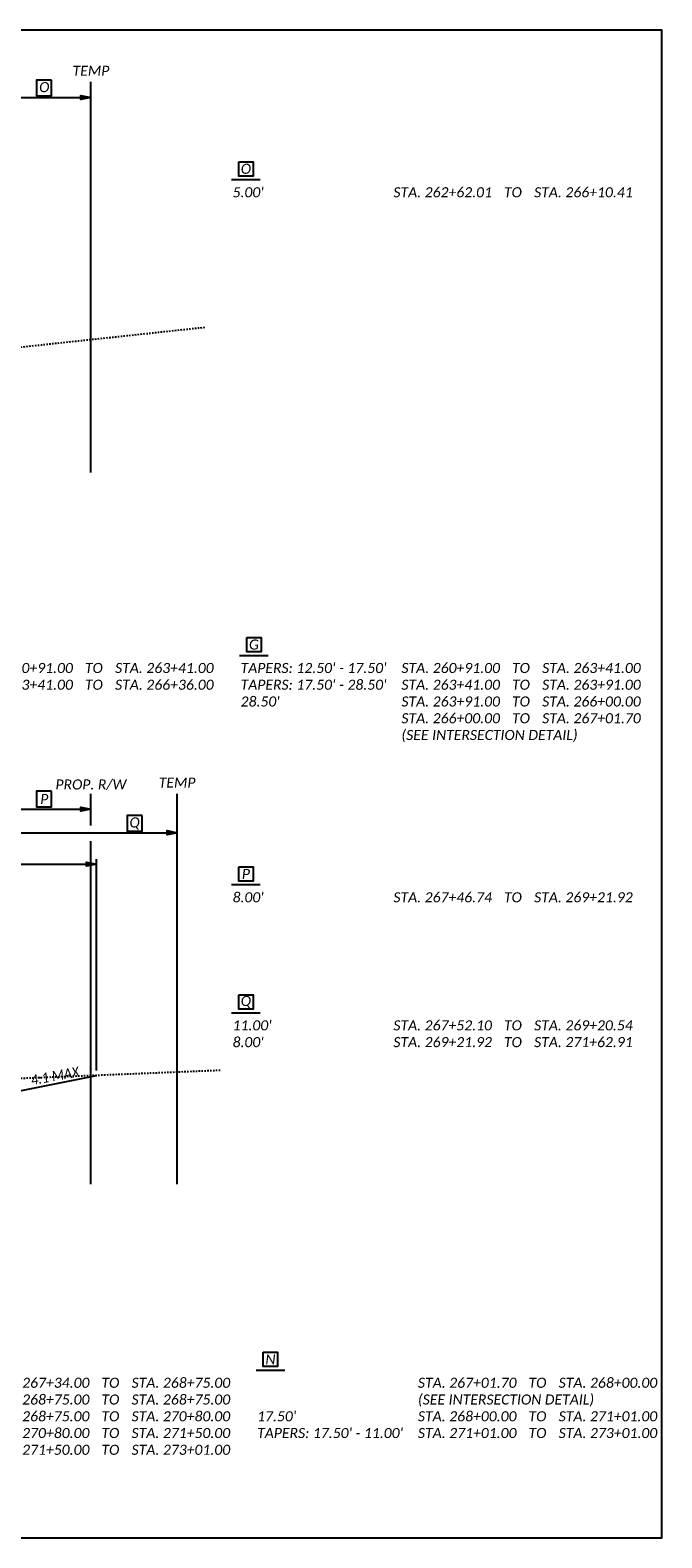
# Model space of a CAD drawing. Header units: feet. Extents: x 2141771 to 2142699, y 644421 to 645078.
# Tile 22 of 27: x 2142270 to 2142314, y 644835 to 644940. Entities that reach past the tile are written whole.
import ezdxf

# ---------------------------------------------------------------- set-up
doc = ezdxf.new("R2010")
doc.units = ezdxf.units.FT
doc.header["$MEASUREMENT"] = 0
doc.linetypes.add('OhDOT_USTN2', pattern=[0.11, 0.069, -0.041])
doc.layers.add('0_VIEW', color=7, linetype='Continuous', plot=False)
for name, color, linetype in [('RW_P_Esmt_TMP', 203, 'esmttmppr'), ('RW_P_Fee_RW', 203, 'rwpr'), ('SH_Text', 7, 'Continuous'), ('TX_P_5', 7, 'Continuous'), ('XS_P_Finished_Grade', 3, 'Continuous'), ('XS_X_Ground_Line', 3, 'OhDOT_USTN2')]:
    doc.layers.add(name, color=color, linetype=linetype)
doc.styles.add('P_Slanted_Normal', font='calibrii.ttf', dxfattribs={"height": 0.14})
doc.styles.add('Slanted-Normal', font='font31.shx', dxfattribs={"height": 0.14})
doc.linetypes.add('esmttmppr', pattern='A,3.05,-0.25,["TMP",Slanted-Normal,S=1,R=0,X=-0.19,Y=-0.07],-0.25,1.1', length=4.65)
doc.linetypes.add('rwpr', pattern='A,3.05,-0.3,["R/W",Slanted-Normal,S=1,R=0,X=-0.19,Y=-0.07],-0.3,1.1', length=4.75)
doc.dimstyles.new('Dec-1  Slanted', dxfattribs={"dimtxt": 0.14, "dimasz": 0.14, "dimexe": 0.07, "dimexo": 0.07, "dimgap": 0.07, "dimtad": 1, "dimdec": 1, "dimzin": 3, "dimdsep": 46, "dimtxsty": 'P_Slanted_Normal', "dimblk": 'Dim1', "dimcen": 0, "dimclrd": 95, "dimclre": 95, "dimclrt": 7, "dimadec": 1, "dimazin": 3, "dimtfac": 1, "dimtdec": 1, "dimtix": 1, "dimtofl": 0, "dimtmove": 1, "dimatfit": 3, "dimldrblk": 'Dim1', "dimfxl": 1, "dimtolj": 1, "dimtzin": 0, "dimlwd": -1, "dimlwe": -1, "dimarcsym": 0})

# ---------------------------------------------------------------- blocks, each defined once
blk = doc.blocks.new('Dim1')
h = blk.add_hatch(color=4)
h.dxf.hatch_style = 1
h.paths.add_polyline_path([(0, 0), (-1, -0.2), (-1, 0.2)])
at = {"color": 4}
blk.add_lwpolyline([(0, 0), (-1, -0.2), (-1, 0.2), (0, 0)], dxfattribs=at)
blk = doc.blocks.new('*D1106')
at = {"layer": 'Defpoints', "color": 0, "transparency": 16777216}
for p in [(2142274.91, 644882.04), (2142261.2, 644868.07), (2142274.91, 644867.32)]:
    blk.add_point(p, dxfattribs=at)
at = {"layer": 'TX_P_5', "color": 95, "linetype": 'Continuous', "transparency": 16777216}
for p, q in [((2142261.2, 644868.42), (2142261.2, 644882.39)), ((2142261.9, 644882.04), (2142274.21, 644882.04)), ((2142274.91, 644867.67), (2142274.91, 644882.39))]:
    blk.add_line(p, q, dxfattribs=at)
at = {"layer": 'TX_P_5', "color": 95, "transparency": 16777216, "xscale": 0.7000000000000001, "yscale": 0.7000000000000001, "zscale": 0.7000000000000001, "rotation": 180}
blk.add_blockref('Dim1', (2142261.2, 644882.04), dxfattribs=at)
at = {"layer": 'TX_P_5', "color": 95, "transparency": 16777216, "xscale": 0.7000000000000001, "yscale": 0.7000000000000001, "zscale": 0.7000000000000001}
blk.add_blockref('Dim1', (2142274.91, 644882.04), dxfattribs=at)
at = {"layer": 'TX_P_5', "color": 7, "transparency": 16777216, "insert": (2142268.06, 644882.75), "char_height": 0.7, "attachment_point": 5, "style": 'P_Slanted_Normal'}
blk.add_mtext('\\A1;VARIES', dxfattribs=at)
blk = doc.blocks.new('*D1168')
at = {"layer": 'Defpoints', "color": 0, "transparency": 16777216}
for p in [(2142268.03, 644935.44), (2142274.53, 644935.44), (2142274.53, 644930.13)]:
    blk.add_point(p, dxfattribs=at)
at = {"layer": 'TX_P_5', "color": 95, "linetype": 'Continuous', "transparency": 16777216}
blk.add_line((2142268.73, 644935.44), (2142273.83, 644935.44), dxfattribs=at)
at = {"layer": 'TX_P_5', "color": 95, "transparency": 16777216, "xscale": 0.7000000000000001, "yscale": 0.7000000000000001, "zscale": 0.7000000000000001, "rotation": 180}
blk.add_blockref('Dim1', (2142268.03, 644935.44), dxfattribs=at)
at = {"layer": 'TX_P_5', "color": 95, "transparency": 16777216, "xscale": 0.7000000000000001, "yscale": 0.7000000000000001, "zscale": 0.7000000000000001}
blk.add_blockref('Dim1', (2142274.53, 644935.44), dxfattribs=at)
at = {"layer": 'TX_P_5', "color": 7, "transparency": 16777216, "insert": (2142271.28, 644936.15), "char_height": 0.7, "attachment_point": 5, "style": 'P_Slanted_Normal'}
blk.add_mtext('\\A1;O', dxfattribs=at)
blk = doc.blocks.new('*D1169')
at = {"layer": 'Defpoints', "color": 0, "transparency": 16777216}
for p in [(2142268.03, 644885.87), (2142274.53, 644885.87), (2142274.53, 644880.56)]:
    blk.add_point(p, dxfattribs=at)
at = {"layer": 'TX_P_5', "color": 95, "linetype": 'Continuous', "transparency": 16777216}
blk.add_line((2142268.73, 644885.87), (2142273.83, 644885.87), dxfattribs=at)
at = {"layer": 'TX_P_5', "color": 95, "transparency": 16777216, "xscale": 0.7000000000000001, "yscale": 0.7000000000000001, "zscale": 0.7000000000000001, "rotation": 180}
blk.add_blockref('Dim1', (2142268.03, 644885.87), dxfattribs=at)
at = {"layer": 'TX_P_5', "color": 95, "transparency": 16777216, "xscale": 0.7000000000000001, "yscale": 0.7000000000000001, "zscale": 0.7000000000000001}
blk.add_blockref('Dim1', (2142274.53, 644885.87), dxfattribs=at)
at = {"layer": 'TX_P_5', "color": 7, "transparency": 16777216, "insert": (2142271.28, 644886.57), "char_height": 0.7, "attachment_point": 5, "style": 'P_Slanted_Normal'}
blk.add_mtext('\\A1;P', dxfattribs=at)
blk = doc.blocks.new('*D1170')
at = {"layer": 'Defpoints', "color": 0, "transparency": 16777216}
for p in [(2142268.03, 644884.23), (2142280.53, 644884.23), (2142280.53, 644879.13)]:
    blk.add_point(p, dxfattribs=at)
at = {"layer": 'TX_P_5', "color": 95, "linetype": 'Continuous', "transparency": 16777216}
blk.add_line((2142268.73, 644884.23), (2142279.83, 644884.23), dxfattribs=at)
at = {"layer": 'TX_P_5', "color": 95, "transparency": 16777216, "xscale": 0.7000000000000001, "yscale": 0.7000000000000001, "zscale": 0.7000000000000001, "rotation": 180}
blk.add_blockref('Dim1', (2142268.03, 644884.23), dxfattribs=at)
at = {"layer": 'TX_P_5', "color": 95, "transparency": 16777216, "xscale": 0.7000000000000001, "yscale": 0.7000000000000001, "zscale": 0.7000000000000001}
blk.add_blockref('Dim1', (2142280.53, 644884.23), dxfattribs=at)
at = {"layer": 'TX_P_5', "color": 7, "transparency": 16777216, "insert": (2142277.57, 644884.87), "char_height": 0.7, "attachment_point": 5, "style": 'P_Slanted_Normal'}
blk.add_mtext('\\A1;Q', dxfattribs=at)

msp = doc.modelspace()

# ---------------------------------------------------------------- linework, layer by layer
at = {"layer": '0_VIEW'}
msp.add_lwpolyline([(2142161.78, 644835.12), (2142314.28, 644835.12), (2142314.28, 644940.12), (2142161.78, 644940.12)], close=True, dxfattribs=at)
at = {"layer": 'RW_P_Esmt_TMP', "linetype": 'Continuous', "flags": 128}
msp.add_lwpolyline([(2142280.53, 644859.75), (2142280.53, 644886.94)], dxfattribs=at)
at = {"layer": 'RW_P_Fee_RW', "linetype": 'Continuous'}
for points in [[(2142274.53, 644933.21), (2142274.53, 644936.51)], [(2142274.53, 644909.32), (2142274.53, 644933.21)], [(2142274.53, 644884.72), (2142274.53, 644886.94)], [(2142274.53, 644859.75), (2142274.53, 644883.63)]]:
    msp.add_lwpolyline(points, dxfattribs=at)
at = {"layer": 'SH_Text'}
for points in [[(2142284.82, 644930.96), (2142285.82, 644930.96), (2142285.82, 644929.96), (2142284.82, 644929.96)], [(2142285.38, 644897.83), (2142286.38, 644897.83), (2142286.38, 644896.83), (2142285.38, 644896.83)], [(2142284.82, 644881.86), (2142285.82, 644881.86), (2142285.82, 644880.86), (2142284.82, 644880.86)], [(2142284.82, 644872.94), (2142285.82, 644872.94), (2142285.82, 644871.94), (2142284.82, 644871.94)], [(2142286.53, 644848.05), (2142287.53, 644848.05), (2142287.53, 644847.05), (2142286.53, 644847.05)]]:
    msp.add_lwpolyline(points, close=True, dxfattribs=at)
for points in [[(2142284.32, 644929.71), (2142286.32, 644929.71)], [(2142284.88, 644896.58), (2142286.88, 644896.58)], [(2142284.32, 644880.61), (2142286.32, 644880.61)], [(2142284.32, 644871.69), (2142286.32, 644871.69)], [(2142286.03, 644846.8), (2142288.03, 644846.8)]]:
    msp.add_lwpolyline(points, dxfattribs=at)
at = {"layer": 'TX_P_5'}
for points in [[(2142271.78, 644936.63), (2142270.73, 644936.63), (2142270.73, 644935.55), (2142271.78, 644935.55)], [(2142271.78, 644887.11), (2142270.73, 644887.11), (2142270.73, 644886.03), (2142271.78, 644886.03)], [(2142278.1, 644885.42), (2142277.05, 644885.42), (2142277.05, 644884.34), (2142278.1, 644884.34)]]:
    msp.add_lwpolyline(points, close=True, dxfattribs=at)
at = {"layer": 'XS_P_Finished_Grade'}
msp.add_lwpolyline([(2142261.2, 644868.07), (2142268.42, 644866.02), (2142274.91, 644867.32)], dxfattribs=at)
at = {"layer": 'XS_X_Ground_Line'}
for points in [[(2142254.03, 644916.98), (2142257.79, 644916.68), (2142259.85, 644916.25), (2142263.98, 644917.23), (2142266.26, 644917.69), (2142282.45, 644919.43)], [(2142283.53, 644867.67), (2142265.3, 644866.93), (2142254.03, 644867.41)]]:
    msp.add_lwpolyline(points, dxfattribs=at)

# ---------------------------------------------------------------- texts
at = {"layer": 'RW_P_Esmt_TMP', "char_height": 0.7, "width": 12, "attachment_point": 8, "style": 'P_Slanted_Normal'}
for insert in [(2142274.53, 644936.94), (2142280.53, 644887.37)]:
    msp.add_mtext('TEMP', dxfattribs=dict(at, insert=insert))
at = {"layer": 'RW_P_Fee_RW', "insert": (2142274.53, 644887.19), "char_height": 0.7, "width": 12, "attachment_point": 8, "style": 'P_Slanted_Normal'}
msp.add_mtext('PROP. R/W', dxfattribs=at)
at = {"layer": 'SH_Text', "char_height": 0.7, "style": 'P_Slanted_Normal'}
for s, insert, width, attachment_point in [('O', (2142285.32, 644930.46), 1.3369, 5), ("\\pxt16,27,30;5.00'^ISTA. 262+62.01^ITO^ISTA. 266+10.41^I", (2142284.39, 644929.18), 46.7074, 1), ('G', (2142285.88, 644897.33), 1.3369, 5), ("\\pxt16,27,30;TAPERS: 11.50' - 16.50'^ISTA. 260+91.00^ITO^ISTA. 263+41.00\\P16.50'^ISTA. 263+41.00^ITO^ISTA. 266+36.00", (2142255.21, 644896.05), 46.7074, 1), ("\\pxt16,27,30;TAPERS: 12.50' - 17.50'^ISTA. 260+91.00^ITO^ISTA. 263+41.00\\PTAPERS: 17.50' - 28.50' ^ISTA. 263+41.00^ITO^ISTA. 263+91.00\\P28.50'^ISTA. 263+91.00^ITO^ISTA. 266+00.00\\P^ISTA. 266+00.00^ITO^ISTA. 267+01.70\\P^I(SEE INTERSECTION DETAIL)", (2142284.95, 644896.05), 46.7074, 1), ('P', (2142285.32, 644881.36), 1.3369, 5), ("\\pxt16,27,30;8.00'^ISTA. 267+46.74^ITO^ISTA. 269+21.92\\P^I", (2142284.39, 644880.08), 46.7074, 1), ('Q', (2142285.32, 644872.44), 1.3369, 5), ("\\pxt16,27,30;11.00'^ISTA. 267+52.10^ITO^ISTA. 269+20.54\\P8.00'^ISTA. 269+21.92^ITO^ISTA. 271+62.91", (2142284.39, 644871.16), 46.7074, 1), ('N', (2142287.03, 644847.55), 1.3369, 5), ("\\pxt16,27,30;11.50'^ISTA. 267+34.00^ITO^ISTA. 268+75.00\\PSHIFTS: 11.50' - 5.50'^ISTA. 268+75.00^ITO^ISTA. 268+75.00\\P5.50'^ISTA. 268+75.00^ITO^ISTA. 270+80.00\\PTAPERS: 5.50' - 10.28'^ISTA. 270+80.00^ITO^ISTA. 271+50.00\\PTAPERS: 10.28' - 10.00'^ISTA. 271+50.00^ITO^ISTA. 273+01.00", (2142256.36, 644846.27), 46.7074, 1), ("\\pxt16,27,30;^ISTA. 267+01.70^ITO^ISTA. 268+00.00\\P^I(SEE INTERSECTION DETAIL)\\P17.50'^ISTA. 268+00.00^ITO^ISTA. 271+01.00\\PTAPERS: 17.50' - 11.00' ^ISTA. 271+01.00^ITO^ISTA. 273+01.00", (2142286.1, 644846.27), 46.7074, 1)]:
    msp.add_mtext(s, dxfattribs=dict(at, insert=insert, width=width, attachment_point=attachment_point))
at = {"layer": 'TX_P_5', "insert": (2142272.09, 644866.94), "char_height": 0.7, "width": 5.2701, "attachment_point": 8, "rotation": 10.5315, "style": 'P_Slanted_Normal'}
msp.add_mtext('{\\W0.9;4:1 MAX}', dxfattribs=at)

# ---------------------------------------------------------------- dimensions: what is measured, and where the dimension line sits
at = {"layer": 'TX_P_5'}
for base, p1, p2, text, picture, middle in [((2142274.53, 644935.44), (2142268.03, 644935.44), (2142274.53, 644930.13), 'O', '*D1168', (2142271.28, 644936.15)), ((2142274.53, 644885.87), (2142268.03, 644885.87), (2142274.53, 644880.56), 'P', '*D1169', (2142271.28, 644886.57))]:
    dim = msp.add_linear_dim(base=base, p1=p1, p2=p2, angle=180, text=text, dimstyle='Dec-1  Slanted', override={"dimpost": "'", "dimse1": 1, "dimse2": 1}, dxfattribs=at)
    dim.commit()
    dim.dimension.update_dxf_attribs({"geometry": picture, "text_midpoint": middle})
dim = msp.add_linear_dim(base=(2142280.53, 644884.23), p1=(2142268.03, 644884.23), p2=(2142280.53, 644879.13), angle=180, text='Q', dimstyle='Dec-1  Slanted', override={"dimpost": "'", "dimse1": 1, "dimse2": 1}, dxfattribs=at)
dim.commit()
dim.dimension.update_dxf_attribs({"geometry": '*D1170', "text_midpoint": (2142277.57, 644884.12), "dimtype": 160})
dim = msp.add_linear_dim(base=(2142274.91, 644882.04), p1=(2142261.2, 644868.07), p2=(2142274.91, 644867.32), text='VARIES', dimstyle='Dec-1  Slanted', override={"dimpost": "'"}, dxfattribs=at)
dim.commit()
dim.dimension.update_dxf_attribs({"geometry": '*D1106', "text_midpoint": (2142268.06, 644882.75)})

doc.saveas('drawing.dxf')
